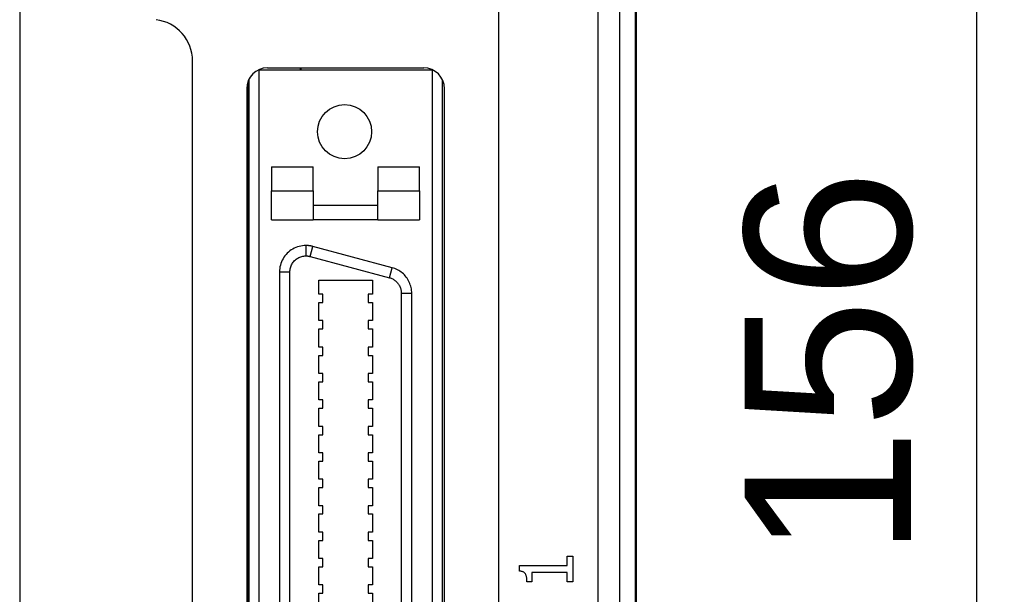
# Model space of a CAD drawing. Extents: x 11458 to 11780, y -1544 to -1214.
# Tile 19 of 35: x 11516 to 11563, y -1361 to -1334. Entities that reach past the tile are written whole.
import ezdxf

# ---------------------------------------------------------------- set-up
doc = ezdxf.new("R2010")
doc.units = 0
doc.layers.get('DEFPOINTS').update_dxf_attribs({"color": 8, "linetype": 'CONTINUOUS'})
doc.layers.add('2', color=2, linetype='CONTINUOUS')
doc.styles.get("Standard").update_dxf_attribs({"font": 'ARIAL.TTF'})
doc.dimstyles.new('ISO-25', dxfattribs={"dimtxt": 8, "dimasz": 8, "dimexe": 1, "dimexo": 1, "dimgap": 3, "dimtad": 1, "dimtxsty": 'STANDARD', "dimcen": 0, "dimclrd": 256, "dimclre": 256, "dimclrt": 2, "dimazin": 3, "dimtfac": 1, "dimtmove": 0, "dimatfit": 3})

# ---------------------------------------------------------------- blocks, each defined once
blk = doc.blocks.new('*D151')
at = {"layer": '2', "color": 7}
for p, q in [((11544.788, -1272.295), (11562.948, -1272.295)), ((11561.948, -1280.295), (11561.948, -1420.295)), ((11545.04, -1428.295), (11562.948, -1428.295))]:
    blk.add_line(p, q, dxfattribs=at)
for points in [[(11560.615, -1280.295), (11563.282, -1280.295), (11561.948, -1272.295)], [(11560.615, -1420.295), (11563.282, -1420.295), (11561.948, -1428.295)]]:
    blk.add_solid(points, dxfattribs=at)
at = {"layer": 'DEFPOINTS', "color": 0}
for p in [(11543.788, -1272.295), (11544.04, -1428.295), (11561.948, -1428.295)]:
    blk.add_point(p, dxfattribs=at)
at = {"layer": '2', "color": 7, "insert": (11554.864, -1350.081), "char_height": 8, "attachment_point": 5, "rotation": 90}
blk.add_mtext('156', dxfattribs=at)

msp = doc.modelspace()

# ---------------------------------------------------------------- linework, layer by layer
at = {"layer": '2', "color": 7}
for p, q in [((11545.574, -1421.275), (11545.574, -1271.314)), ((11545.6, -1271.295), (11545.6, -1421.295)), ((11543.762, -1272.074), (11543.762, -1420.515)), ((11544.814, -1420.515), (11544.814, -1272.074)), ((11539, -1303.195), (11539, -1417.625)), ((11516, -1318.195), (11516, -1389.125)), ((11524.3, -1389.125), (11524.3, -1335.543)), ((11527.464, -1335.975), (11527.5, -1335.975)), ((11527.5, -1388.405), (11527.5, -1335.975)), ((11527.5, -1335.975), (11535.8, -1335.975)), ((11527.9, -1335.875), (11535.4, -1335.875)), ((11529.48, -1335.975), (11529.48, -1335.875)), ((11529.5, -1335.875), (11529.5, -1335.975)), ((11535.8, -1335.975), (11535.836, -1335.975)), ((11535.8, -1335.975), (11535.8, -1388.405)), ((11526.94, -1336.595), (11526.94, -1369.545)), ((11527, -1336.439), (11527, -1387.941)), ((11536.3, -1387.941), (11536.3, -1336.439)), ((11526.9, -1336.875), (11526.9, -1387.505)), ((11536.4, -1387.505), (11536.4, -1336.875)), ((11526.9, -1337.475), (11526.94, -1337.475)), ((11526.9, -1338.115), (11526.94, -1338.115)), ((11526.9, -1340.015), (11526.94, -1340.015)), ((11526.9, -1340.655), (11526.94, -1340.655)), ((11528.1, -1340.636), (11530.1, -1340.636)), ((11528.1, -1340.636), (11528.1, -1341.777)), ((11530.1, -1341.777), (11530.1, -1340.636)), ((11533.2, -1340.636), (11533.2, -1341.777)), ((11533.2, -1340.636), (11535.2, -1340.636)), ((11535.2, -1341.777), (11535.2, -1340.636)), ((11528.1, -1341.777), (11530.1, -1341.777)), ((11528.1, -1343.175), (11528.1, -1341.777)), ((11530.1, -1341.777), (11530.1, -1343.175)), ((11533.2, -1343.175), (11533.2, -1341.777)), ((11533.2, -1341.777), (11535.2, -1341.777)), ((11535.2, -1341.777), (11535.2, -1343.175)), ((11526.9, -1342.555), (11526.94, -1342.555)), ((11530.1, -1342.475), (11533.2, -1342.475)), ((11526.9, -1343.195), (11526.94, -1343.195)), ((11528.1, -1343.175), (11530.1, -1343.175)), ((11533.2, -1343.175), (11530.1, -1343.175)), ((11533.2, -1343.175), (11535.2, -1343.175)), ((11529.48, -1344.437), (11529.48, -1344.437)), ((11529.5, -1344.433), (11529.5, -1344.433)), ((11529.745, -1344.41), (11529.745, -1344.91)), ((11529.944, -1344.936), (11530.074, -1344.453)), ((11533.884, -1345.474), (11530.074, -1344.453)), ((11526.9, -1345.095), (11526.94, -1345.095)), ((11529.944, -1344.936), (11533.754, -1345.957)), ((11533.754, -1345.957), (11533.884, -1345.474)), ((11526.9, -1345.735), (11526.94, -1345.735)), ((11528.475, -1345.68), (11528.975, -1345.68)), ((11528.475, -1345.68), (11528.475, -1378.7)), ((11528.975, -1378.7), (11528.975, -1345.68)), ((11530.362, -1346.75), (11530.362, -1346.079)), ((11530.362, -1346.079), (11532.938, -1346.079)), ((11532.938, -1346.079), (11532.938, -1346.75)), ((11530.562, -1346.75), (11530.362, -1346.75)), ((11530.562, -1347.149), (11530.562, -1346.75)), ((11532.938, -1346.75), (11532.739, -1346.75)), ((11532.739, -1346.75), (11532.739, -1347.149)), ((11534.325, -1346.701), (11534.825, -1346.701)), ((11534.325, -1346.701), (11534.325, -1377.679)), ((11534.825, -1377.679), (11534.825, -1346.701)), ((11530.362, -1348.02), (11530.362, -1347.149)), ((11530.362, -1347.149), (11530.562, -1347.149)), ((11532.739, -1347.149), (11532.938, -1347.149)), ((11532.938, -1347.149), (11532.938, -1348.02)), ((11526.9, -1347.635), (11526.94, -1347.635)), ((11526.9, -1348.275), (11526.94, -1348.275)), ((11530.562, -1348.02), (11530.362, -1348.02)), ((11530.362, -1349.29), (11530.362, -1348.419)), ((11530.362, -1348.419), (11530.562, -1348.419)), ((11530.562, -1348.419), (11530.562, -1348.02)), ((11532.938, -1348.02), (11532.739, -1348.02)), ((11532.739, -1348.02), (11532.739, -1348.419)), ((11532.739, -1348.419), (11532.938, -1348.419)), ((11532.938, -1348.419), (11532.938, -1349.29)), ((11530.562, -1349.29), (11530.362, -1349.29)), ((11530.562, -1349.689), (11530.562, -1349.29)), ((11532.938, -1349.29), (11532.739, -1349.29)), ((11532.739, -1349.29), (11532.739, -1349.689)), ((11530.362, -1350.56), (11530.362, -1349.689)), ((11530.362, -1349.689), (11530.562, -1349.689)), ((11532.739, -1349.689), (11532.938, -1349.689)), ((11532.938, -1349.689), (11532.938, -1350.56)), ((11526.9, -1350.175), (11526.94, -1350.175)), ((11526.9, -1350.815), (11526.94, -1350.815)), ((11530.562, -1350.56), (11530.362, -1350.56)), ((11530.562, -1350.959), (11530.562, -1350.56)), ((11532.938, -1350.56), (11532.739, -1350.56)), ((11532.739, -1350.56), (11532.739, -1350.959)), ((11530.362, -1351.83), (11530.362, -1350.959)), ((11530.362, -1350.959), (11530.562, -1350.959)), ((11532.739, -1350.959), (11532.938, -1350.959)), ((11532.938, -1350.959), (11532.938, -1351.83)), ((11530.561, -1351.83), (11530.362, -1351.83)), ((11530.362, -1353.1), (11530.362, -1352.229)), ((11530.362, -1352.229), (11530.561, -1352.229)), ((11530.561, -1352.229), (11530.561, -1351.83)), ((11532.938, -1351.83), (11532.739, -1351.83)), ((11532.739, -1351.83), (11532.739, -1352.229)), ((11532.739, -1352.229), (11532.938, -1352.229)), ((11532.938, -1352.229), (11532.938, -1353.1)), ((11526.9, -1352.715), (11526.94, -1352.715)), ((11530.561, -1353.1), (11530.362, -1353.1)), ((11530.561, -1353.499), (11530.561, -1353.1)), ((11532.938, -1353.1), (11532.739, -1353.1)), ((11532.739, -1353.1), (11532.739, -1353.499)), ((11526.9, -1353.355), (11526.94, -1353.355)), ((11530.362, -1354.37), (11530.362, -1353.499)), ((11530.362, -1353.499), (11530.561, -1353.499)), ((11532.739, -1353.499), (11532.938, -1353.499)), ((11532.938, -1353.499), (11532.938, -1354.37)), ((11530.561, -1354.37), (11530.362, -1354.37)), ((11530.561, -1354.769), (11530.561, -1354.37)), ((11532.938, -1354.37), (11532.739, -1354.37)), ((11532.739, -1354.37), (11532.739, -1354.769)), ((11530.362, -1355.64), (11530.362, -1354.769)), ((11530.362, -1354.769), (11530.561, -1354.769)), ((11532.739, -1354.769), (11532.938, -1354.769)), ((11532.938, -1354.769), (11532.938, -1355.64)), ((11526.9, -1355.255), (11526.94, -1355.255)), ((11526.9, -1355.895), (11526.94, -1355.895)), ((11530.561, -1355.64), (11530.362, -1355.64)), ((11530.561, -1356.039), (11530.561, -1355.64)), ((11532.938, -1355.64), (11532.739, -1355.64)), ((11532.739, -1355.64), (11532.739, -1356.039)), ((11530.362, -1356.91), (11530.362, -1356.039)), ((11530.362, -1356.039), (11530.561, -1356.039)), ((11532.739, -1356.039), (11532.938, -1356.039)), ((11532.938, -1356.039), (11532.938, -1356.91)), ((11530.561, -1356.91), (11530.362, -1356.91)), ((11530.561, -1357.309), (11530.561, -1356.91)), ((11532.938, -1356.91), (11532.739, -1356.91)), ((11532.739, -1356.91), (11532.739, -1357.309)), ((11530.362, -1358.18), (11530.362, -1357.309)), ((11530.362, -1357.309), (11530.561, -1357.309)), ((11532.739, -1357.309), (11532.938, -1357.309)), ((11532.938, -1357.309), (11532.938, -1358.18)), ((11526.9, -1357.795), (11526.94, -1357.795)), ((11530.561, -1358.18), (11530.362, -1358.18)), ((11530.561, -1358.579), (11530.561, -1358.18)), ((11532.938, -1358.18), (11532.739, -1358.18)), ((11532.739, -1358.18), (11532.739, -1358.579)), ((11526.9, -1358.435), (11526.94, -1358.435)), ((11530.362, -1359.45), (11530.362, -1358.579)), ((11530.362, -1358.579), (11530.561, -1358.579)), ((11532.739, -1358.579), (11532.938, -1358.579)), ((11532.938, -1358.579), (11532.938, -1359.45)), ((11542.296, -1359.787), (11542.296, -1359.336)), ((11542.296, -1359.336), (11542.555, -1359.336)), ((11542.555, -1359.336), (11542.555, -1360.575)), ((11530.561, -1359.45), (11530.362, -1359.45)), ((11530.561, -1359.849), (11530.561, -1359.45)), ((11532.938, -1359.45), (11532.739, -1359.45)), ((11532.739, -1359.45), (11532.739, -1359.849)), ((11540.007, -1360.05), (11540.007, -1359.787)), ((11540.007, -1359.787), (11542.296, -1359.787)), ((11530.362, -1360.72), (11530.362, -1359.849)), ((11530.362, -1359.849), (11530.561, -1359.849)), ((11532.739, -1359.849), (11532.938, -1359.849)), ((11532.938, -1359.849), (11532.938, -1360.72)), ((11542.296, -1360.114), (11540.593, -1360.114)), ((11540.593, -1360.114), (11540.593, -1360.575)), ((11542.296, -1360.575), (11542.296, -1360.114)), ((11526.9, -1360.335), (11526.94, -1360.335)), ((11530.561, -1360.72), (11530.362, -1360.72)), ((11530.561, -1361.119), (11530.561, -1360.72)), ((11532.938, -1360.72), (11532.739, -1360.72)), ((11532.739, -1360.72), (11532.739, -1361.119)), ((11540.593, -1360.575), (11540.361, -1360.575)), ((11542.555, -1360.575), (11542.296, -1360.575)), ((11526.9, -1360.975), (11526.94, -1360.975)), ((11530.362, -1361.99), (11530.362, -1361.119)), ((11530.362, -1361.119), (11530.561, -1361.119)), ((11532.739, -1361.119), (11532.938, -1361.119)), ((11532.938, -1361.119), (11532.938, -1361.99))]:
    msp.add_line(p, q, dxfattribs=at)
at = {"layer": '2', "color": 7, "flags": 128}
for points in [[(11529.745, -1344.41), (11529.664, -1344.412), (11529.582, -1344.42), (11529.5, -1344.433), (11529.419, -1344.452), (11529.339, -1344.476), (11529.261, -1344.505), (11529.185, -1344.539), (11529.111, -1344.578), (11529.04, -1344.622), (11528.972, -1344.671), (11528.908, -1344.724), (11528.847, -1344.781), (11528.79, -1344.841), (11528.738, -1344.905), (11528.689, -1344.973), (11528.645, -1345.044), (11528.606, -1345.118), (11528.571, -1345.193), (11528.542, -1345.271), (11528.518, -1345.351), (11528.499, -1345.433), (11528.486, -1345.515), (11528.478, -1345.598), (11528.475, -1345.68)], [(11530.074, -1344.453), (11530.061, -1344.45), (11530.048, -1344.446), (11530.035, -1344.443), (11530.021, -1344.44), (11530.008, -1344.437), (11529.994, -1344.434), (11529.981, -1344.432), (11529.967, -1344.429), (11529.953, -1344.427), (11529.939, -1344.424), (11529.925, -1344.422), (11529.911, -1344.42), (11529.897, -1344.419), (11529.883, -1344.417), (11529.869, -1344.416), (11529.855, -1344.414), (11529.841, -1344.413), (11529.827, -1344.412), (11529.813, -1344.412), (11529.799, -1344.411), (11529.786, -1344.41), (11529.772, -1344.41), (11529.759, -1344.41), (11529.745, -1344.41)], [(11528.975, -1345.68), (11528.977, -1345.629), (11528.982, -1345.579), (11528.99, -1345.529), (11529.001, -1345.48), (11529.016, -1345.432), (11529.033, -1345.384), (11529.054, -1345.339), (11529.078, -1345.294), (11529.105, -1345.251), (11529.134, -1345.21), (11529.166, -1345.171), (11529.201, -1345.134), (11529.237, -1345.1), (11529.276, -1345.068), (11529.318, -1345.038), (11529.361, -1345.011), (11529.405, -1344.988), (11529.451, -1344.967), (11529.498, -1344.95), (11529.546, -1344.935), (11529.595, -1344.924), (11529.645, -1344.916), (11529.695, -1344.911), (11529.745, -1344.91)], [(11529.745, -1344.91), (11529.754, -1344.91), (11529.762, -1344.91), (11529.77, -1344.91), (11529.779, -1344.91), (11529.787, -1344.911), (11529.796, -1344.911), (11529.804, -1344.912), (11529.812, -1344.913), (11529.821, -1344.913), (11529.829, -1344.914), (11529.837, -1344.915), (11529.846, -1344.916), (11529.854, -1344.917), (11529.862, -1344.919), (11529.871, -1344.92), (11529.879, -1344.921), (11529.887, -1344.923), (11529.895, -1344.924), (11529.904, -1344.926), (11529.912, -1344.928), (11529.92, -1344.93), (11529.928, -1344.932), (11529.936, -1344.934), (11529.944, -1344.936)], [(11534.825, -1346.701), (11534.823, -1346.632), (11534.818, -1346.563), (11534.808, -1346.494), (11534.795, -1346.426), (11534.778, -1346.358), (11534.758, -1346.292), (11534.734, -1346.227), (11534.706, -1346.163), (11534.675, -1346.101), (11534.64, -1346.041), (11534.603, -1345.982), (11534.562, -1345.926), (11534.518, -1345.873), (11534.472, -1345.821), (11534.423, -1345.773), (11534.371, -1345.727), (11534.317, -1345.684), (11534.26, -1345.644), (11534.202, -1345.607), (11534.141, -1345.574), (11534.079, -1345.543), (11534.015, -1345.517), (11533.95, -1345.493), (11533.884, -1345.474)], [(11533.754, -1345.957), (11533.795, -1345.969), (11533.834, -1345.983), (11533.873, -1345.999), (11533.911, -1346.017), (11533.947, -1346.038), (11533.983, -1346.06), (11534.017, -1346.084), (11534.05, -1346.11), (11534.081, -1346.138), (11534.111, -1346.168), (11534.139, -1346.199), (11534.166, -1346.231), (11534.19, -1346.265), (11534.213, -1346.301), (11534.234, -1346.337), (11534.253, -1346.375), (11534.27, -1346.413), (11534.284, -1346.453), (11534.297, -1346.493), (11534.307, -1346.534), (11534.315, -1346.575), (11534.321, -1346.617), (11534.324, -1346.659), (11534.325, -1346.701)], [(11540.361, -1360.575), (11540.36, -1360.533), (11540.359, -1360.492), (11540.356, -1360.453), (11540.352, -1360.416), (11540.348, -1360.381), (11540.342, -1360.348), (11540.336, -1360.317), (11540.328, -1360.288), (11540.319, -1360.261), (11540.309, -1360.235), (11540.298, -1360.212), (11540.287, -1360.19), (11540.273, -1360.17), (11540.258, -1360.152), (11540.241, -1360.135), (11540.223, -1360.12), (11540.202, -1360.106), (11540.18, -1360.094), (11540.155, -1360.083), (11540.129, -1360.073), (11540.101, -1360.065), (11540.072, -1360.059), (11540.04, -1360.054), (11540.007, -1360.05)]]:
    msp.add_lwpolyline(points, dxfattribs=at)
at = {"layer": '2', "color": 7}
msp.add_circle((11531.6, -1338.94), 1.3, dxfattribs=at)
for centre, radius, start, end in [((11522.3, -1335.543), 2, 0, 82.8192), ((11527.9, -1336.875), 1, 90, 180), ((11535.4, -1336.875), 1, 0, 90)]:
    msp.add_arc(centre, radius, start, end, dxfattribs=at)

# ---------------------------------------------------------------- dimensions: what is measured, and where the dimension line sits
dim = msp.add_linear_dim(base=(11561.948, -1428.295), p1=(11543.788, -1272.295), p2=(11544.04, -1428.295), angle=90, dimstyle='ISO-25', override={"dimclrd": 7, "dimclre": 7, "dimclrt": 7}, dxfattribs=at)
dim.commit()
dim.dimension.update_dxf_attribs({"geometry": '*D151', "text_midpoint": (11561.948, -1350.081), "dimtype": 160})

doc.saveas('drawing.dxf')
